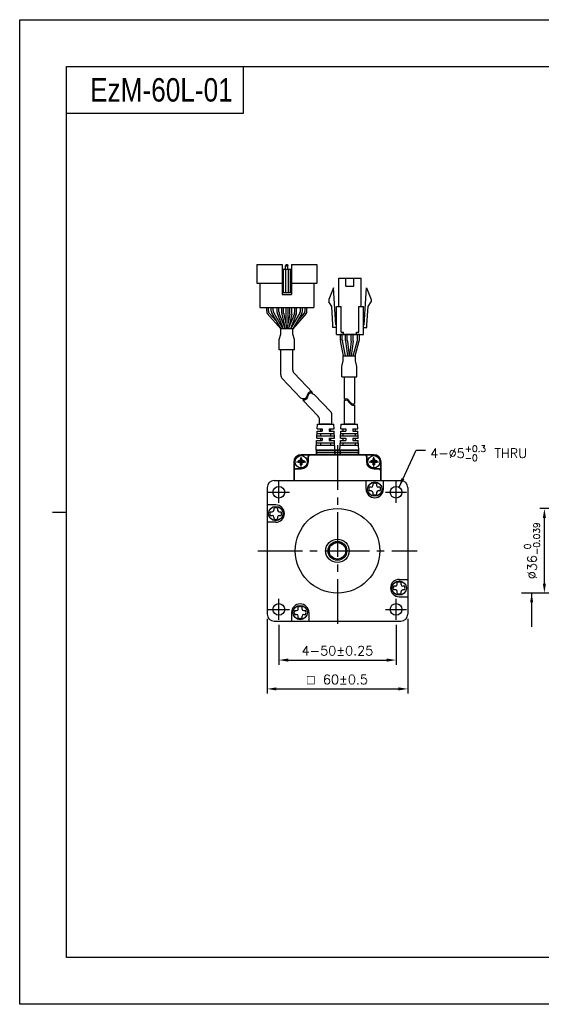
# Model space of a CAD drawing. Header units: millimetres. Extents: x 0 to 594, y 0 to 420.
# Tile 1 of 4: x 0 to 222, y 0 to 420. Entities that reach past the tile are written whole.
import ezdxf

# ---------------------------------------------------------------- set-up
doc = ezdxf.new("R2010")
doc.units = ezdxf.units.MM
doc.header["$PDSIZE"] = -1
doc.linetypes.add('CENTER2', pattern=[28.575, 19.05, -3.175, 3.175, -3.175])
doc.layers.add('DIM', color=3, linetype='Continuous')
doc.styles.add('H', font='txt')
doc.styles.get("Standard").update_dxf_attribs({"font": 'txt.shx', "bigfont": 'whgtxt.shx'})
doc.dimstyles.new('ISO-25', dxfattribs={"dimtxt": 2.5, "dimasz": 2.5, "dimexe": 1.25, "dimexo": 0.625, "dimtad": 1, "dimtxsty": 'Standard', "dimcen": 2.5, "dimadec": 0, "dimazin": 0, "dimtfac": 1, "dimtmove": 0, "dimatfit": 3, "dimfxl": 0, "dimarcsym": 0})

# ---------------------------------------------------------------- blocks, each defined once
blk = doc.blocks.new('*D7')
at = {"color": 8, "lineweight": -2}
for p, q in [((105.51, 164.44), (105.51, 132.53)), ((165.51, 164.44), (165.51, 132.53)), ((109.51, 134.53), (161.51, 134.53))]:
    blk.add_line(p, q, dxfattribs=at)
at = {"color": 8}
for points in [[(109.51, 135.2), (109.51, 133.86), (105.51, 134.53)], [(161.51, 135.2), (161.51, 133.86), (165.51, 134.53)]]:
    blk.add_solid(points, dxfattribs=at)
at = {"layer": 'Defpoints', "color": 0}
for p in [(105.51, 166.44), (165.51, 166.44), (165.51, 134.53)]:
    blk.add_point(p, dxfattribs=at)
at = {"color": 3, "insert": (135.51, 138.53), "char_height": 4, "attachment_point": 5}
blk.add_mtext('\\A1;{\\Famgdt;o} 60±0.5', dxfattribs=at)
blk = doc.blocks.new('*D8')
at = {"color": 8, "lineweight": -2}
for p, q in [((110.51, 161.94), (110.51, 144.84)), ((160.51, 161.94), (160.51, 144.84)), ((114.51, 146.84), (156.51, 146.84))]:
    blk.add_line(p, q, dxfattribs=at)
at = {"color": 8}
for points in [[(114.51, 147.51), (114.51, 146.17), (110.51, 146.84)], [(156.51, 147.51), (156.51, 146.17), (160.51, 146.84)]]:
    blk.add_solid(points, dxfattribs=at)
at = {"layer": 'Defpoints', "color": 0}
for p in [(110.51, 163.94), (160.51, 163.94), (160.51, 146.84)]:
    blk.add_point(p, dxfattribs=at)
at = {"color": 3, "insert": (135.51, 150.84), "char_height": 4, "attachment_point": 5}
blk.add_mtext('\\A1;4-50±0.25', dxfattribs=at)
blk = doc.blocks.new('*D10')
at = {"color": 8, "lineweight": -2}
for p, q in [((274.16, 211.44), (221.76, 211.44)), ((223.76, 179.44), (223.76, 207.44)), ((274.16, 175.44), (221.76, 175.44))]:
    blk.add_line(p, q, dxfattribs=at)
at = {"color": 8}
for points in [[(223.09, 207.44), (224.42, 207.44), (223.76, 211.44)], [(223.09, 179.44), (224.42, 179.44), (223.76, 175.44)]]:
    blk.add_solid(points, dxfattribs=at)
at = {"layer": 'Defpoints', "color": 0}
for p in [(223.76, 211.44), (276.16, 211.44), (276.16, 175.44)]:
    blk.add_point(p, dxfattribs=at)
at = {"color": 3, "insert": (218.49, 193.44), "char_height": 4, "attachment_point": 5, "rotation": 90}
blk.add_mtext('\\A1;%%C36{\\H2.800000;\\S 0^ -0.039;}', dxfattribs=at)

msp = doc.modelspace()

# ---------------------------------------------------------------- linework, layer by layer
for p, q in [((95.2642, 400), (95.2642, 380)), ((95.2642, 380), (20, 380)), ((111.9046, 315.5612), (111.9046, 302.7612)), ((113.6046, 315.5612), (113.4046, 315.0612)), ((113.4046, 313.5612), (113.4046, 315.0612)), ((113.4046, 315.0612), (114.4046, 315.0612)), ((113.6046, 315.5612), (114.2046, 315.5612)), ((114.2046, 315.5612), (114.4046, 315.0612)), ((114.4046, 313.5612), (114.4046, 315.0612)), ((115.9046, 315.5612), (115.9046, 302.7612)), ((115.9046, 315.5612), (126.7046, 315.5612)), ((126.7046, 315.5612), (126.7046, 307.5612)), ((111.9046, 313.5612), (115.9046, 313.5612)), ((112.4046, 313.5612), (112.4046, 303.5612)), ((113.3046, 313.5612), (113.3046, 303.5612)), ((114.5046, 313.5612), (114.5046, 303.5612)), ((115.4046, 313.5612), (115.4046, 303.5612)), ((101.1046, 307.5612), (111.9046, 307.5612)), ((102.4046, 307.5612), (102.4046, 297.1612)), ((115.9046, 307.5612), (126.7046, 307.5612)), ((125.4046, 307.5612), (125.4046, 297.1612)), ((136.087, 297.6841), (136.087, 309.6841)), ((139.137, 306.2841), (139.137, 309.6841)), ((142.537, 306.2841), (142.537, 309.6841)), ((145.587, 297.6841), (145.587, 309.6841)), ((111.9046, 303.5612), (115.9046, 303.5612)), ((111.9046, 302.7612), (115.9046, 302.7612)), ((133.837, 305.6841), (131.837, 300.6841)), ((134.787, 289.8841), (133.837, 305.6841)), ((146.887, 289.8841), (147.837, 305.6841)), ((147.837, 305.6841), (149.837, 300.6841)), ((131.837, 300.6841), (131.837, 299.6841)), ((133.1142, 297.7121), (131.837, 299.6841)), ((148.5599, 297.7121), (149.837, 299.6841)), ((149.837, 300.6841), (149.837, 299.6841)), ((102.4046, 297.1612), (125.4046, 297.1612)), ((107.2639, 297.1612), (120.5639, 297.1612)), ((113.5139, 297.1612), (113.5139, 290.0441)), ((114.3139, 297.1612), (114.3139, 290.0441)), ((133.5892, 289.8121), (133.1142, 297.7121)), ((135.087, 285.6841), (135.087, 297.6841)), ((137.087, 286.6841), (137.087, 297.6841)), ((144.587, 286.6841), (144.587, 297.6841)), ((146.587, 285.6841), (146.587, 297.6841)), ((148.0849, 289.8121), (148.5599, 297.7121)), ((133.587, 288.6841), (133.587, 289.8841)), ((148.087, 288.6841), (148.087, 289.8841)), ((136.7808, 283.4045), (136.7808, 285.6841)), ((144.8933, 285.6841), (136.7808, 285.6841)), ((137.5808, 283.4857), (137.5808, 285.6841)), ((138.087, 285.6841), (138.087, 286.6841)), ((143.587, 285.6841), (143.587, 286.6841)), ((144.0933, 283.6767), (144.0933, 285.6841)), ((144.8933, 283.5661), (144.8933, 285.6841)), ((138.118, 276.6841), (136.8216, 283.0025)), ((138.9347, 276.6841), (137.6216, 283.0837)), ((142.1991, 276.6841), (144.0182, 283.1338)), ((143.0303, 276.6841), (144.8182, 283.0232)), ((111.3046, 268.4647), (111.3046, 279.1768)), ((116.5046, 279.1768), (111.3046, 279.1768)), ((116.5046, 270.5435), (116.5046, 279.1768)), ((117.0558, 269.1647), (124.8575, 260.9664)), ((111.8558, 267.0859), (119.9241, 258.6075)), ((138.4261, 267.6997), (138.4261, 258.0737)), ((142.7261, 267.6997), (142.7261, 256.2579)), ((120.7348, 257.7555), (127.3418, 250.8127)), ((125.788, 259.9887), (132.5418, 252.8915)), ((138.4261, 257.4992), (138.4261, 247.4391)), ((142.7261, 255.6834), (142.7261, 247.4391)), ((127.8929, 247.4391), (127.8929, 249.434)), ((133.0929, 247.4391), (133.0929, 251.5128)), ((126.6764, 241.4391), (126.8128, 244.4391)), ((126.8128, 244.4391), (128.9491, 244.4391)), ((126.8582, 245.4391), (126.9491, 247.4391)), ((126.8582, 245.4391), (128.9491, 245.4391)), ((126.9491, 247.4391), (133.9491, 247.4391)), ((127.8929, 247.4391), (133.1811, 247.4391)), ((130.4929, 247.4391), (128.2991, 247.4391)), ((128.2991, 247.4391), (132.5991, 247.4391)), ((128.2991, 245.4391), (128.2991, 244.4391)), ((128.9491, 245.4391), (128.9491, 244.4391)), ((131.9491, 245.4391), (134.04, 245.4391)), ((131.9491, 245.4391), (134.04, 245.4391)), ((131.9491, 245.4391), (131.9491, 244.4391)), ((131.9491, 244.4391), (134.0855, 244.4391)), ((131.9491, 244.4391), (134.0855, 244.4391)), ((132.5991, 245.4391), (132.5991, 244.4391)), ((134.04, 245.4391), (133.9491, 247.4391)), ((134.2219, 241.4391), (134.0855, 244.4391)), ((136.8034, 241.4391), (136.9398, 244.4391)), ((136.9398, 244.4391), (139.0761, 244.4391)), ((136.9852, 245.4391), (137.0761, 247.4391)), ((136.9852, 245.4391), (139.0761, 245.4391)), ((137.0761, 247.4391), (144.0761, 247.4391)), ((137.9761, 244.4391), (137.9761, 245.4391)), ((140.6199, 247.4391), (138.4261, 247.4391)), ((138.4261, 247.4391), (142.7261, 247.4391)), ((139.0761, 245.4391), (139.0761, 244.4391)), ((142.0761, 245.4391), (144.167, 245.4391)), ((142.0761, 245.4391), (144.167, 245.4391)), ((142.0761, 245.4391), (142.0761, 244.4391)), ((142.0761, 244.4391), (144.2125, 244.4391)), ((142.0761, 244.4391), (144.2125, 244.4391)), ((143.1761, 244.4391), (143.1761, 245.4391)), ((144.167, 245.4391), (144.0761, 247.4391)), ((144.3489, 241.4391), (144.2125, 244.4391)), ((126.4491, 236.4391), (126.6309, 240.4391)), ((126.5855, 239.4391), (134.3128, 239.4391)), ((126.6309, 240.4391), (128.9491, 240.4391)), ((126.6764, 241.4391), (128.9491, 241.4391)), ((126.7219, 242.4391), (134.1764, 242.4391)), ((126.7673, 243.4391), (134.1309, 243.4391)), ((128.2991, 243.4391), (128.2991, 242.4391)), ((128.2991, 241.4391), (128.2991, 240.4391)), ((128.2991, 239.4391), (128.2991, 238.4391)), ((128.9491, 241.4391), (128.9491, 240.4391)), ((131.9491, 241.4391), (134.2219, 241.4391)), ((131.9491, 241.4391), (131.9491, 240.4391)), ((131.9491, 240.4391), (134.2673, 240.4391)), ((132.5991, 243.4391), (132.5991, 242.4391)), ((132.5991, 241.4391), (132.5991, 240.4391)), ((132.5991, 239.4391), (132.5991, 238.4391)), ((134.4491, 236.4391), (134.2673, 240.4391)), ((136.5761, 236.4391), (136.758, 240.4391)), ((136.7125, 239.4391), (144.4398, 239.4391)), ((136.758, 240.4391), (139.0761, 240.4391)), ((136.8034, 241.4391), (139.0761, 241.4391)), ((136.8489, 242.4391), (144.3034, 242.4391)), ((136.8943, 243.4391), (144.258, 243.4391)), ((137.9761, 242.4391), (137.9761, 243.4391)), ((137.9761, 240.4391), (137.9761, 241.4391)), ((137.9761, 238.4391), (137.9761, 239.4391)), ((139.0761, 241.4391), (139.0761, 240.4391)), ((142.0761, 241.4391), (144.3489, 241.4391)), ((142.0761, 241.4391), (142.0761, 240.4391)), ((142.0761, 240.4391), (144.3943, 240.4391)), ((143.1761, 242.4391), (143.1761, 243.4391)), ((143.1761, 240.4391), (143.1761, 241.4391)), ((143.1761, 238.4391), (143.1761, 239.4391)), ((144.5761, 236.4391), (144.3943, 240.4391)), ((126.4491, 236.4391), (134.4491, 236.4391)), ((126.54, 238.4391), (134.3582, 238.4391)), ((136.5761, 236.4391), (144.5761, 236.4391)), ((136.667, 238.4391), (144.4852, 238.4391)), ((147.7126, 219.7593), (147.7126, 223.4391)), ((155.1126, 219.7593), (155.1126, 223.4391)), ((149.9126, 220.5593), (149.0441, 220.5593)), ((149.9126, 218.9593), (149.0441, 218.9593)), ((150.6126, 222.1278), (150.6126, 221.2593)), ((152.2126, 222.1278), (152.2126, 221.2593)), ((153.7812, 220.5593), (152.9126, 220.5593)), ((153.7812, 218.9593), (152.9126, 218.9593)), ((150.6126, 218.2593), (150.6126, 217.3908)), ((152.2126, 218.2593), (152.2126, 217.3908)), ((109.1924, 213.0391), (105.5126, 213.0391)), ((106.8239, 210.1391), (107.6924, 210.1391)), ((108.3924, 211.7077), (108.3924, 210.8391)), ((109.9924, 211.7077), (109.9924, 210.8391)), ((110.6924, 210.1391), (111.561, 210.1391)), ((106.8239, 208.5391), (107.6924, 208.5391)), ((108.3924, 207.8391), (108.3924, 206.9706)), ((109.9924, 207.8391), (109.9924, 206.9706)), ((110.6924, 208.5391), (111.561, 208.5391)), ((109.1924, 205.6391), (105.5126, 205.6391)), ((137.4491, 196.9391), (133.5761, 196.9391)), ((139.0126, 195.3756), (139.0126, 191.5026)), ((161.8328, 181.2391), (165.5126, 181.2391)), ((160.3328, 178.3391), (159.4643, 178.3391)), ((160.3328, 176.7391), (159.4643, 176.7391)), ((161.0328, 179.0391), (161.0328, 179.9076)), ((162.6328, 179.0391), (162.6328, 179.9076)), ((164.2014, 178.3391), (163.3328, 178.3391)), ((164.2014, 176.7391), (163.3328, 176.7391)), ((161.0328, 175.1706), (161.0328, 176.0391)), ((161.8328, 173.8391), (165.5126, 173.8391)), ((162.6328, 175.1706), (162.6328, 176.0391)), ((118.8126, 168.6189), (118.8126, 169.4875)), ((120.4126, 168.6189), (120.4126, 169.4875)), ((115.9126, 167.1189), (115.9126, 163.4391)), ((117.2441, 167.9189), (118.1126, 167.9189)), ((117.2441, 166.3189), (118.1126, 166.3189)), ((118.8126, 164.7504), (118.8126, 165.6189)), ((120.4126, 164.7504), (120.4126, 165.6189)), ((121.1126, 167.9189), (121.9812, 167.9189)), ((121.1126, 166.3189), (121.9812, 166.3189)), ((123.3126, 167.1189), (123.3126, 163.4391))]:
    msp.add_line(p, q)
at = {"color": 0}
for p, q in [((101.1046, 315.5612), (101.1046, 307.5612)), ((101.1046, 315.5612), (111.9046, 315.5612)), ((105.326, 295.6157), (105.326, 297.1612)), ((106.126, 295.8327), (106.126, 297.1612)), ((107.2639, 295.6879), (107.2639, 297.1612)), ((107.5381, 294.6771), (111.3546, 288.1612)), ((108.0639, 295.9049), (108.0639, 297.1612)), ((108.3381, 294.8941), (112.2817, 288.1612)), ((109.7454, 295.1673), (109.7454, 297.1612)), ((109.8887, 294.4239), (112.3961, 288.1612)), ((110.5454, 295.3215), (110.5454, 297.1612)), ((110.6887, 294.5781), (113.2578, 288.1612)), ((111.7639, 294.7803), (111.7639, 297.1612)), ((112.5639, 294.8251), (112.5639, 297.1612)), ((117.1206, 294.5781), (114.5514, 288.1612)), ((115.2639, 294.8251), (115.2639, 297.1612)), ((117.9206, 294.4239), (115.4132, 288.1612)), ((119.4897, 294.8941), (115.5461, 288.1612)), ((116.0639, 294.7812), (116.0639, 297.1612)), ((120.2897, 294.6771), (116.4732, 288.1612)), ((117.2639, 295.3215), (117.2639, 297.1612)), ((118.0639, 295.1673), (118.0639, 297.1612)), ((119.7639, 295.9049), (119.7639, 297.1612)), ((120.5639, 295.6879), (120.5639, 297.1612)), ((121.6832, 295.8327), (121.6832, 297.1612)), ((122.4832, 295.6157), (122.4832, 297.1612)), ((110.6848, 283.5866), (111.3052, 285.9125)), ((116.5045, 288.1612), (111.3052, 288.1612)), ((111.3052, 285.9125), (111.3052, 288.1612)), ((116.5045, 285.9125), (116.5045, 288.1612)), ((117.1245, 283.588), (116.5045, 285.9125)), ((138.9169, 283.0896), (138.9169, 285.6841)), ((139.7169, 283.1426), (139.7169, 285.6841)), ((141.4169, 283.1426), (141.4169, 285.6841)), ((142.2169, 283.0896), (142.2169, 285.6841)), ((110.6848, 279.1768), (110.6848, 283.5866)), ((117.1245, 279.1768), (117.1245, 283.588)), ((138.9343, 282.8261), (139.7508, 276.6841)), ((139.7343, 282.879), (140.5578, 276.6841)), ((141.3994, 282.879), (140.576, 276.6841)), ((142.1994, 282.8261), (141.383, 276.6841)), ((117.1245, 279.1768), (110.6848, 279.1768)), ((137.3563, 272.1109), (137.9763, 274.4354)), ((137.9763, 276.6841), (143.1756, 276.6841)), ((137.9763, 274.4354), (137.9763, 276.6841)), ((143.1756, 274.4354), (143.1756, 276.6841)), ((143.796, 272.1095), (143.1756, 274.4354)), ((137.3563, 267.6997), (137.3563, 272.1109)), ((143.796, 267.6997), (143.796, 272.1095)), ((137.3563, 267.6997), (143.796, 267.6997)), ((122.9208, 260.4173), (122.774, 260.0613)), ((123.0783, 260.7365), (122.9208, 260.4173)), ((123.2633, 260.9954), (123.0783, 260.7365)), ((123.412, 260.4405), (123.227, 260.1816)), ((123.4926, 261.1702), (123.2633, 260.9954)), ((123.6413, 260.6153), (123.412, 260.4405)), ((123.8711, 261.2481), (123.4926, 261.1702)), ((124.0197, 260.6932), (123.6413, 260.6153)), ((124.3123, 261.1823), (123.8711, 261.2481)), ((124.461, 260.6274), (124.0197, 260.6932)), ((124.8374, 260.9875), (124.3123, 261.1823)), ((124.9257, 260.455), (124.461, 260.6274)), ((124.8575, 260.9664), (124.777, 261.0099)), ((125.788, 259.9887), (124.9257, 260.455)), ((120.5673, 258.3154), (119.9241, 258.6075)), ((120.9075, 258.2263), (120.5673, 258.3154)), ((121.0562, 257.6714), (120.716, 257.7605)), ((121.2355, 258.2212), (120.9075, 258.2263)), ((121.3842, 257.6663), (121.0562, 257.6714)), ((121.5835, 258.337), (121.2355, 258.2212)), ((121.7322, 257.7821), (121.3842, 257.6663)), ((121.895, 258.567), (121.5835, 258.337)), ((122.0437, 258.0121), (121.7322, 257.7821)), ((122.1708, 258.8861), (121.895, 258.567)), ((122.3195, 258.3312), (122.0437, 258.0121)), ((122.4125, 259.2694), (122.1708, 258.8861)), ((122.5612, 258.7145), (122.3195, 258.3312)), ((122.6201, 259.6917), (122.4125, 259.2694)), ((122.7688, 259.1368), (122.5612, 258.7145)), ((122.774, 260.0613), (122.6201, 259.6917)), ((122.9227, 259.5064), (122.7688, 259.1368)), ((123.0695, 259.8624), (122.9227, 259.5064)), ((123.227, 260.1816), (123.0695, 259.8624)), ((138.4261, 258.0737), (138.5556, 258.1655)), ((138.4261, 257.4992), (138.5556, 257.591)), ((138.5556, 258.1655), (138.9648, 258.3433)), ((138.5556, 257.591), (138.9648, 257.7688)), ((138.9648, 258.3433), (139.3505, 258.366)), ((138.9648, 257.7688), (139.3505, 257.7915)), ((139.3505, 258.366), (139.6172, 258.2565)), ((139.3505, 257.7915), (139.6172, 257.682)), ((139.6172, 258.2565), (139.863, 258.0544)), ((139.6172, 257.682), (139.863, 257.4799)), ((139.863, 258.0544), (140.0977, 257.7868)), ((139.863, 257.4799), (140.0977, 257.2123)), ((140.0977, 257.7868), (140.3317, 257.4809)), ((140.0977, 257.2123), (140.3317, 256.9064)), ((140.3317, 257.4809), (140.576, 257.1637)), ((140.3317, 256.9064), (140.576, 256.5892)), ((140.576, 257.1637), (140.8858, 256.8095)), ((140.576, 256.5892), (140.8858, 256.2351)), ((140.8858, 256.8095), (141.2184, 256.5018)), ((140.8858, 256.2351), (141.2184, 255.9273)), ((141.2184, 256.5018), (141.5674, 256.265)), ((141.5674, 256.265), (141.9279, 256.1234)), ((142.6095, 256.1914), (142.7261, 256.2579)), ((141.2184, 255.9273), (141.5674, 255.6905)), ((141.5674, 255.6905), (141.9279, 255.549)), ((141.9279, 256.1234), (142.294, 256.1017)), ((141.9279, 255.549), (142.294, 255.5272)), ((142.294, 256.1017), (142.6095, 256.1914)), ((142.294, 255.5272), (142.6095, 255.617)), ((142.6095, 255.617), (142.7261, 255.6834))]:
    msp.add_line(p, q, dxfattribs=at)
at = {"lineweight": 35}
for p, q in [((132.5991, 247.4391), (130.4929, 247.4391)), ((142.7261, 247.4391), (140.6199, 247.4391)), ((134.3856, 236.4391), (126.5126, 236.4391)), ((126.5126, 235.4391), (126.5126, 236.4391)), ((126.5126, 234.4391), (126.5126, 235.4391)), ((126.5126, 235.4391), (134.3856, 235.4391)), ((134.3856, 235.4391), (134.3856, 236.4391)), ((134.3856, 236.4391), (136.6396, 236.4391)), ((136.6396, 235.4391), (134.3856, 235.4391)), ((134.3856, 234.4391), (134.3856, 235.4391)), ((136.6396, 235.4391), (136.6396, 236.4391)), ((144.5126, 236.4391), (136.6396, 236.4391)), ((136.6396, 235.4391), (144.5126, 235.4391)), ((136.6396, 234.4391), (136.6396, 235.4391)), ((144.5126, 235.4391), (144.5126, 236.4391)), ((144.5126, 234.4391), (144.5126, 235.4391)), ((117.0126, 231.4391), (117.0126, 227.4391)), ((124.0126, 234.4391), (120.0126, 234.4391)), ((123.0126, 233.4391), (123.0126, 231.4391)), ((147.0126, 234.4391), (124.0126, 234.4391)), ((151.0126, 234.4391), (147.0126, 234.4391)), ((148.0126, 231.4391), (148.0126, 233.4391)), ((154.0126, 227.4391), (154.0126, 231.4391)), ((117.0126, 227.4391), (117.0126, 223.4391)), ((120.0126, 228.4391), (118.0126, 228.4391)), ((153.0126, 228.4391), (151.0126, 228.4391)), ((154.0126, 223.4391), (154.0126, 227.4391))]:
    msp.add_line(p, q, dxfattribs=at)
at = {"color": 1, "linetype": 'CENTER2'}
for p, q in [((135.5126, 238.4391), (135.5126, 159.4391)), ((110.5126, 213.9391), (110.5126, 222.9391)), ((160.5126, 213.9391), (160.5126, 222.9391)), ((106.0126, 218.4391), (115.0126, 218.4391)), ((156.0126, 218.4391), (165.0126, 218.4391)), ((101.5126, 193.4391), (169.5126, 193.4391)), ((110.5126, 163.9391), (110.5126, 172.9391)), ((160.5126, 163.9391), (160.5126, 172.9391)), ((106.0126, 168.4391), (115.0126, 168.4391)), ((156.0126, 168.4391), (165.0126, 168.4391))]:
    msp.add_line(p, q, dxfattribs=at)
at = {"linetype": 'Continuous'}
for p, q in [((118.7626, 231.7891), (118.7626, 231.0891)), ((119.5126, 231.7891), (118.7626, 231.7891)), ((119.5126, 231.0891), (118.7626, 231.0891)), ((120.3626, 232.6891), (119.6626, 232.6891)), ((119.6626, 232.6891), (119.6626, 231.9391)), ((120.3626, 232.6891), (120.3626, 231.9391)), ((121.2626, 231.7891), (120.5126, 231.7891)), ((121.2626, 231.0891), (120.5126, 231.0891)), ((121.2626, 231.7891), (121.2626, 231.0891)), ((149.7626, 231.7891), (149.7626, 231.0891)), ((150.5126, 231.7891), (149.7626, 231.7891)), ((150.5126, 231.0891), (149.7626, 231.0891)), ((151.3626, 232.6891), (150.6626, 232.6891)), ((150.6626, 232.6891), (150.6626, 231.9391)), ((151.3626, 232.6891), (151.3626, 231.9391)), ((152.2626, 231.7891), (151.5126, 231.7891)), ((152.2626, 231.0891), (151.5126, 231.0891)), ((152.2626, 231.7891), (152.2626, 231.0891)), ((119.6626, 230.9391), (119.6626, 230.1891)), ((120.3626, 230.1891), (119.6626, 230.1891)), ((120.3626, 230.9391), (120.3626, 230.1891)), ((150.6626, 230.9391), (150.6626, 230.1891)), ((151.3626, 230.1891), (150.6626, 230.1891)), ((151.3626, 230.9391), (151.3626, 230.1891))]:
    msp.add_line(p, q, dxfattribs=at)
at = {"ltscale": 0.3}
for p, q in [((108.5126, 223.4391), (162.5126, 223.4391)), ((105.5126, 220.4391), (105.5126, 166.4391)), ((165.5126, 220.4391), (165.5126, 166.4391)), ((108.5126, 163.4391), (162.5126, 163.4391))]:
    msp.add_line(p, q, dxfattribs=at)
at = {"color": 4}
msp.add_line((14, 210), (20, 210), dxfattribs=at)
at = {"color": 6}
msp.add_lwpolyline([(0, 420), (594, 420), (594, 0), (0, 0)], close=True, dxfattribs=at)
at = {"color": 4}
msp.add_lwpolyline([(20, 400), (574, 400), (574, 20), (20, 20)], close=True, dxfattribs=at)
for points in [[(136.087, 309.6841), (145.587, 309.6841)], [(139.137, 306.2841), (142.537, 306.2841)], [(135.087, 297.6841), (137.087, 297.6841)], [(144.587, 297.6841), (146.587, 297.6841)], [(135.087, 289.8841), (134.787, 289.8841)], [(146.587, 289.8841), (146.887, 289.8841)], [(135.087, 288.6841), (133.587, 288.6841)], [(135.087, 288.6841), (133.587, 288.6841)], [(135.087, 285.6841), (146.587, 285.6841)], [(137.087, 286.6841), (138.087, 286.6841)], [(143.587, 286.6841), (144.587, 286.6841)], [(146.587, 288.6841), (148.087, 288.6841)], [(146.587, 288.6841), (148.087, 288.6841)]]:
    msp.add_lwpolyline(points)
for centre, radius in [((120.0126, 231.4391), 2.6), ((151.0126, 231.4391), 2.6), ((151.4126, 219.7593), 3.0521), ((110.5126, 218.4391), 2.5), ((160.5126, 218.4391), 2.5), ((109.1924, 209.3391), 3.0521), ((135.5126, 193.4391), 18), ((135.5126, 193.4391), 5), ((135.5126, 193.4391), 4), ((135.5126, 193.4391), 3.5), ((161.8328, 177.5391), 3.0521), ((110.5126, 168.4391), 2.5), ((119.6126, 167.1189), 3.0521), ((160.5126, 168.4391), 2.5)]:
    msp.add_circle(centre, radius)
at = {"color": 0}
for centre, start, end in [((107.326, 295.6157), 180, 210.358277), ((108.126, 295.8327), 180, 203.791628), ((109.2639, 295.6879), 180, 210.358277), ((110.0639, 295.9049), 180, 210.358277), ((111.7454, 295.1673), 180.000001, 201.819992), ((112.5454, 295.3215), 180.000001, 201.819992), ((115.2639, 295.3215), 338.180009, 0), ((116.0639, 295.1673), 338.180009, 0), ((117.7639, 295.9049), 329.641723, 0), ((118.5639, 295.6879), 329.641723, 0), ((119.6832, 295.8327), 336.208372, 0), ((120.4832, 295.6157), 329.641723, 0), ((140.9169, 283.0896), 180, 187.571875), ((141.7169, 283.1426), 180, 187.571875), ((139.4169, 283.1426), 352.428125, 0), ((140.2169, 283.0896), 352.428125, 0)]:
    msp.add_arc(centre, 2, start, end, dxfattribs=at)
for centre, radius, start, end in [((113.7639, 294.7803), 2, 180, 192.18873), ((114.5639, 294.8251), 2, 180, 191.729285), ((113.2639, 294.8251), 2, 348.270715, 0), ((114.0639, 294.7812), 2, 347.756403, 0), ((138.7808, 283.4045), 2, 180, 191.595436), ((139.5808, 283.4857), 2, 180, 191.595436), ((142.0933, 283.6767), 2, 344.249037, 0), ((142.8933, 283.5661), 2, 344.249037, 0), ((118.5046, 270.5435), 2, 180, 223.580034), ((113.3046, 268.4647), 2, 180, 223.580034), ((131.0929, 251.5128), 2, 0, 43.580034), ((125.8929, 249.434), 2, 0, 43.580034), ((151.4126, 219.7593), 3.7, 180, 0), ((151.4126, 219.7593), 2.5, 161.337032, 198.662882), ((149.9126, 221.2593), 0.7, 270, 0), ((149.9126, 218.2593), 0.7, 0, 90), ((151.4126, 219.7593), 2.5, 71.337147, 108.662997), ((152.9126, 221.2593), 0.7, 180, 270), ((152.9126, 218.2593), 0.7, 90, 180), ((151.4126, 219.7593), 2.5, 341.337118, 18.662968), ((151.4126, 219.7593), 2.5, 251.337003, 288.662853), ((109.1924, 209.3391), 2.5, 161.337147, 198.662997), ((107.6924, 210.8391), 0.7, 270, 0), ((109.1924, 209.3391), 2.5, 71.337118, 108.662968), ((109.1924, 209.3391), 3.7, 270, 90), ((110.6924, 210.8391), 0.7, 180, 270), ((109.1924, 209.3391), 2.5, 341.337003, 18.662853), ((107.6924, 207.8391), 0.7, 0, 90), ((109.1924, 209.3391), 2.5, 251.337032, 288.662882), ((110.6924, 207.8391), 0.7, 90, 180), ((161.8328, 177.5391), 3.7, 90, 270), ((161.8328, 177.5391), 2.5, 161.337003, 198.662853), ((160.3328, 179.0391), 0.7, 270, 0), ((160.3328, 176.0391), 0.7, 0, 90), ((161.8328, 177.5391), 2.5, 71.337032, 108.662882), ((163.3328, 179.0391), 0.7, 180, 270), ((163.3328, 176.0391), 0.7, 90, 180), ((161.8328, 177.5391), 2.5, 341.337147, 18.662997), ((161.8328, 177.5391), 2.5, 251.337118, 288.662968), ((119.6126, 167.1189), 3.7, 0, 180), ((118.1126, 168.6189), 0.7, 270, 0), ((119.6126, 167.1189), 2.5, 71.337003, 108.662853), ((121.1126, 168.6189), 0.7, 180, 270), ((119.6126, 167.1189), 2.5, 161.337118, 198.662968), ((118.1126, 165.6189), 0.7, 0, 90), ((119.6126, 167.1189), 2.5, 251.337147, 288.662997), ((121.1126, 165.6189), 0.7, 90, 180), ((119.6126, 167.1189), 2.5, 341.337032, 18.662882)]:
    msp.add_arc(centre, radius, start, end)
at = {"lineweight": 35}
for centre, radius, start, end in [((120.0126, 231.4391), 3, 90, 180), ((120.0126, 231.4391), 3, 270, 0), ((124.0126, 233.4391), 1, 90, 180), ((147.0126, 233.4391), 1, 0, 90), ((151.0126, 231.4391), 3, 180, 270), ((151.0126, 231.4391), 3, 0, 90), ((118.0126, 227.4391), 1, 90, 180), ((153.0126, 227.4391), 1, 0, 90)]:
    msp.add_arc(centre, radius, start, end, dxfattribs=at)
at = {"linetype": 'Continuous'}
for centre, start, end in [((119.5126, 231.9391), 269.999999, 0.000009), ((119.5126, 230.9391), 359.999995, 89.999997), ((120.5126, 231.9391), 180, 270.000003), ((120.5126, 230.9391), 89.999997, 180), ((150.5126, 231.9391), 269.999999, 0.000009), ((150.5126, 230.9391), 359.999995, 89.999997), ((151.5126, 231.9391), 180, 270.000003), ((151.5126, 230.9391), 89.999997, 180)]:
    msp.add_arc(centre, 0.15, start, end, dxfattribs=at)
at = {"ltscale": 0.3}
for centre, start, end in [((108.5126, 220.4391), 90, 180), ((162.5126, 220.4391), 0, 90), ((108.5126, 166.4391), 180, 270), ((162.5126, 166.4391), 270, 0)]:
    msp.add_arc(centre, 3, start, end, dxfattribs=at)
at = {"layer": 'DIM', "color": 0}
for p, q in [((105.6003, 294.6049), (111.3052, 288.1612)), ((106.296, 295.0259), (109.3625, 291.5623)), ((111.809, 294.358), (113.0182, 288.7597)), ((112.6057, 294.4185), (113.9048, 288.1612)), ((115.2221, 294.4185), (113.923, 288.1612)), ((116.0184, 294.3571), (114.8188, 288.8289)), ((122.209, 294.6049), (116.5041, 288.1612)), ((121.5133, 295.0259), (118.4468, 291.5623))]:
    msp.add_line(p, q, dxfattribs=at)
at = {"layer": 'DIM', "color": 8}
for p, q in [((118.0126, 231.4391), (122.0126, 231.4391)), ((120.0126, 229.4391), (120.0126, 233.4391)), ((149.0126, 231.4391), (153.0126, 231.4391)), ((151.0126, 229.4391), (151.0126, 233.4391)), ((221.7555, 175.4391), (214.0638, 175.4391))]:
    msp.add_line(p, q, dxfattribs=at)

# ---------------------------------------------------------------- texts
at = {"insert": (30, 390), "char_height": 10, "attachment_point": 4, "style": 'H'}
msp.add_mtext_dynamic_manual_height_columns('{\\fArial|b0|i0|c0|p34;\\W0.8;EzM-60L-01}', width=125.985451, gutter_width=12.5, heights=[0], dxfattribs=at)
at = {"color": 3, "insert": (175.03, 238.4055), "char_height": 4, "attachment_point": 1}
msp.add_mtext('\\A1;4-%%C5{\\H0.7x;\\S+0.3^ -0;} THRU', dxfattribs=at)

# ---------------------------------------------------------------- dimensions: what is measured, and where the dimension line sits
dim = msp.add_linear_dim(base=(223.7555, 211.4391), p1=(276.1638, 175.4391), p2=(276.1638, 211.4391), angle=90, text='%%C<>', dimstyle='ISO-25', override={"dimscale": 2, "dimtxt": 2, "dimasz": 2, "dimexe": 1, "dimexo": 1, "dimgap": 1, "dimdec": 3, "dimzin": 9, "dimdsep": 46, "dimcen": 0, "dimclrd": 8, "dimclre": 8, "dimclrt": 3, "dimadec": 3, "dimazin": 2, "dimtol": 1, "dimtm": 0.039, "dimtfac": 0.7, "dimtdec": 3, "dimfxl": 0.6, "dimtolj": 1, "dimtzin": 9, "dimarcsym": 1})
dim.commit()
dim.dimension.update_dxf_attribs({"geometry": '*D10', "text_midpoint": (218.4888, 193.4391)})
for base, p1, p2, text, override, picture, middle in [((165.5126, 134.5292), (105.5126, 166.4391), (165.5126, 166.4391), '{\\Famgdt;o} <>', {"dimscale": 2, "dimtxt": 2, "dimasz": 2, "dimexe": 1, "dimexo": 1, "dimgap": 1, "dimdec": 3, "dimzin": 9, "dimdsep": 46, "dimcen": 0, "dimclrd": 8, "dimclre": 8, "dimclrt": 3, "dimadec": 3, "dimazin": 2, "dimtol": 1, "dimtp": 0.5, "dimtm": 0.5, "dimtdec": 3, "dimfxl": 0.6, "dimtolj": 1, "dimtzin": 9, "dimarcsym": 1}, '*D7', (135.5126, 138.5292)), ((160.5126, 146.8402), (110.5126, 163.9391), (160.5126, 163.9391), '4-<>', {"dimscale": 2, "dimtxt": 2, "dimasz": 2, "dimexe": 1, "dimexo": 1, "dimgap": 1, "dimdec": 3, "dimzin": 9, "dimdsep": 46, "dimcen": 0, "dimclrd": 8, "dimclre": 8, "dimclrt": 3, "dimadec": 3, "dimazin": 2, "dimtol": 1, "dimtp": 0.25, "dimtm": 0.25, "dimtdec": 3, "dimfxl": 0.6, "dimtolj": 1, "dimtzin": 9, "dimarcsym": 1}, '*D8', (135.5126, 150.8402))]:
    dim = msp.add_linear_dim(base=base, p1=p1, p2=p2, text=text, dimstyle='ISO-25', override=override)
    dim.commit()
    dim.dimension.update_dxf_attribs({"geometry": picture, "text_midpoint": middle})

# ---------------------------------------------------------------- leaders
at = {"annotation_type": 0, "has_hookline": 1, "hookline_direction": 0, "text_width": 42.1167}
msp.add_leader([(161.7785, 220.595), (169.03, 236.4055), (173.03, 236.4055)], dimstyle='ISO-25', override={"dimscale": 2, "dimtxt": 2, "dimasz": 2, "dimexe": 1, "dimexo": 1, "dimgap": 1, "dimtad": 0, "dimdec": 3, "dimzin": 9, "dimdsep": 46, "dimcen": 0, "dimclrd": 8, "dimclre": 8, "dimclrt": 3, "dimadec": 3, "dimazin": 2, "dimtdec": 3, "dimfxl": 0.6, "dimtolj": 1, "dimtzin": 1, "dimarcsym": 1}, dxfattribs=at)
msp.add_leader([(218.3249, 175.4391), (218.3249, 161.0738)], dimstyle='ISO-25', override={"dimscale": 2, "dimtxt": 2, "dimasz": 2, "dimexe": 1, "dimexo": 1, "dimgap": 1, "dimtad": 0, "dimdec": 3, "dimzin": 9, "dimdsep": 46, "dimcen": 0, "dimclrd": 8, "dimclre": 8, "dimclrt": 3, "dimadec": 3, "dimazin": 2, "dimtdec": 3, "dimfxl": 0.6, "dimtolj": 1, "dimtzin": 1, "dimarcsym": 1})

doc.saveas('drawing.dxf')
